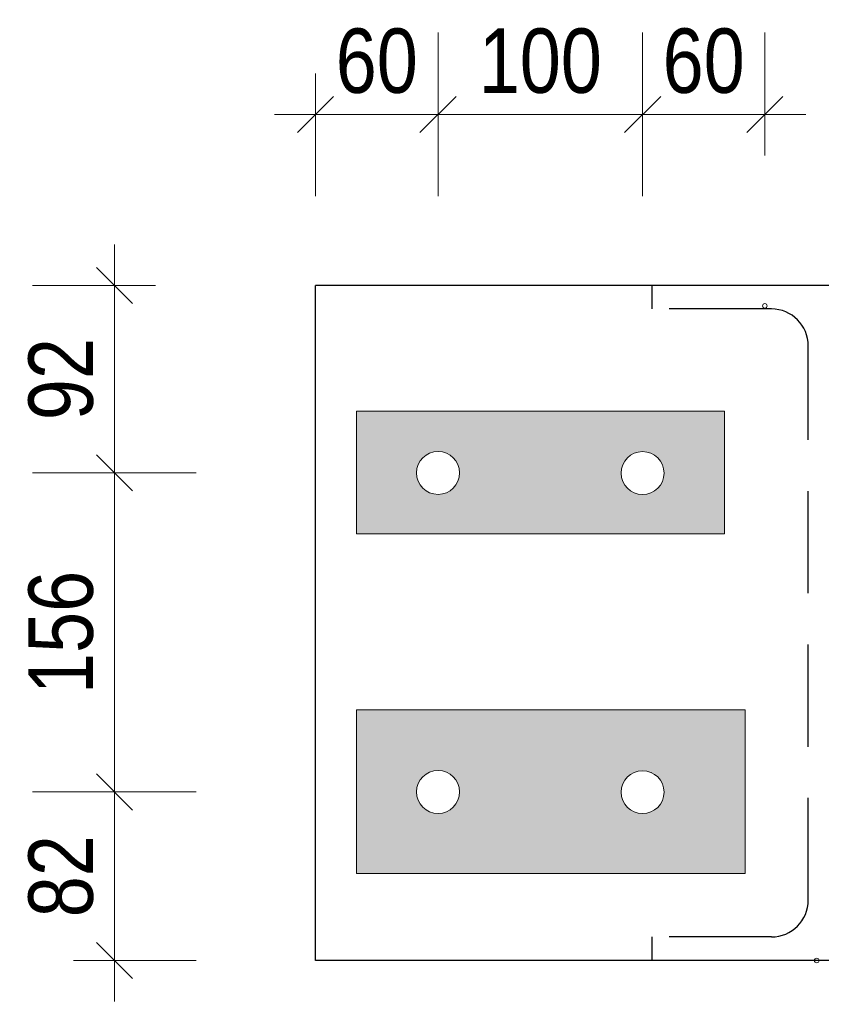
# Model space of a CAD drawing. Header units: millimetres. Extents: x 0 to 96, y -6 to 70.6.
# Tile 66 of 138: x 34.3 to 36.3, y 2.2 to 4.7. Entities that reach past the tile are written whole.
import ezdxf

# ---------------------------------------------------------------- set-up
doc = ezdxf.new("R2010")
doc.units = ezdxf.units.MM
doc.linetypes.add('HIDDENX2', pattern=[0.75, 0.5, -0.25])
for name, color, linetype, lineweight in [('Achsen', 7, 'Continuous', 20), ('Geschnittene Kanten', 7, 'Continuous', 20), ('Schraffuren', 7, 'Continuous', 20), ('Verdeckte Kanten', 7, 'Continuous', 20)]:
    doc.layers.add(name, color=color, linetype=linetype, lineweight=lineweight)
doc.styles.add('Arial Narrow', font='ARIALN.TTF')
doc.dimstyles.new('Arch_Strakon_dimstyle', dxfattribs={"dimtxt": 15.75, "dimasz": 1, "dimexe": 1.25, "dimexo": 0.0625, "dimgap": 1, "dimtad": 0, "dimdec": 3, "dimzin": 12, "dimdsep": 46, "dimtxsty": 'Arial Narrow', "dimblk": 'Arrowhead_Tick', "dimsah": 1, "dimcen": 0, "dimse1": 1, "dimse2": 1, "dimclrd": 6, "dimclrt": 2, "dimazin": 0, "dimtfac": 1, "dimtdec": 4, "dimtmove": 0, "dimatfit": 3, "dimldrblk": 'NONE', "dimfxl": 1, "dimtvp": 1, "dimtolj": 1, "dimtzin": 0, "dimlwd": 13, "dimarcsym": 2})

# ---------------------------------------------------------------- blocks, each defined once
blk = doc.blocks.new('Arrowhead_Tick')
at = {"color": 0, "linetype": 'Continuous', "lineweight": -2}
for p, q in [((0, 20), (0, -10)), ((-1, 0), (0, 0)), ((10, 0), (0, 0))]:
    blk.add_line(p, q, dxfattribs=at)
at = {"color": 2, "linetype": 'Continuous', "lineweight": 35}
blk.add_line((4.42, 4.42), (-4.42, -4.42), dxfattribs=at)
blk = doc.blocks.new('*D134')
at = {"color": 6, "linetype": 'Continuous', "lineweight": 13}
blk.add_line((35.0377, 4.4212), (35.3171, 4.4212), dxfattribs=at)
at = {"layer": 'Defpoints', "color": 0}
for p in [(35.3271, 4.4212), (35.0277, 4.0032), (35.3271, 3.5451)]:
    blk.add_point(p, dxfattribs=at)
at = {"color": 6, "lineweight": 13, "xscale": 0.01, "yscale": 0.01, "zscale": 0.01}
blk.add_blockref('Arrowhead_Tick', (35.3271, 4.4212), dxfattribs=at)
at = {"color": 6, "lineweight": 13, "xscale": 0.01, "yscale": 0.01, "zscale": 0.01, "rotation": 180}
blk.add_blockref('Arrowhead_Tick', (35.0277, 4.4212), dxfattribs=at)
at = {"color": 2, "lineweight": 0, "insert": (35.1774, 4.5516), "char_height": 0.1575, "attachment_point": 5, "style": 'Arial Narrow'}
blk.add_mtext('\\A1;60', dxfattribs=at)
blk = doc.blocks.new('_None')
blk = doc.blocks.new('*D135')
at = {"color": 6, "linetype": 'Continuous', "lineweight": 13}
blk.add_line((35.3371, 4.4212), (35.8171, 4.4212), dxfattribs=at)
at = {"layer": 'Defpoints', "color": 0}
for p in [(35.8271, 4.4212), (35.3271, 3.5451), (35.8271, 3.5446)]:
    blk.add_point(p, dxfattribs=at)
at = {"color": 6, "lineweight": 13, "xscale": 0.01, "yscale": 0.01, "zscale": 0.01}
for p, rotation in [((35.8271, 4.4212), 359.9999999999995), ((35.3271, 4.4212), 179.9999999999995)]:
    blk.add_blockref('Arrowhead_Tick', p, dxfattribs=dict(at, rotation=rotation))
at = {"color": 2, "lineweight": 0, "insert": (35.5771, 4.5516), "char_height": 0.1575, "attachment_point": 5, "style": 'Arial Narrow'}
blk.add_mtext('\\A1;100', dxfattribs=at)
blk = doc.blocks.new('*D136')
at = {"color": 6, "linetype": 'Continuous', "lineweight": 13}
blk.add_line((35.8371, 4.4212), (36.1158, 4.4212), dxfattribs=at)
at = {"layer": 'Defpoints', "color": 0}
for p in [(36.1258, 4.4212), (36.1258, 3.9532), (35.8271, 3.5446)]:
    blk.add_point(p, dxfattribs=at)
at = {"color": 6, "lineweight": 13, "xscale": 0.01, "yscale": 0.01, "zscale": 0.01}
blk.add_blockref('Arrowhead_Tick', (36.1258, 4.4212), dxfattribs=at)
at = {"color": 6, "lineweight": 13, "xscale": 0.01, "yscale": 0.01, "zscale": 0.01, "rotation": 180}
blk.add_blockref('Arrowhead_Tick', (35.8271, 4.4212), dxfattribs=at)
at = {"color": 2, "lineweight": 0, "insert": (35.9764, 4.5516), "char_height": 0.1575, "attachment_point": 5, "style": 'Arial Narrow'}
blk.add_mtext('\\A1;60', dxfattribs=at)
blk = doc.blocks.new('*D140')
at = {"color": 6, "linetype": 'Continuous', "lineweight": 13}
blk.add_line((34.5362, 2.3632), (34.5362, 2.7551), dxfattribs=at)
at = {"layer": 'Defpoints', "color": 0}
for p in [(34.5362, 2.7651), (35.3271, 2.7651), (35.0277, 2.3532)]:
    blk.add_point(p, dxfattribs=at)
at = {"color": 6, "lineweight": 13, "xscale": 0.01, "yscale": 0.01, "zscale": 0.01}
for p, rotation in [((34.5362, 2.7651), 90), ((34.5362, 2.3532), 270)]:
    blk.add_blockref('Arrowhead_Tick', p, dxfattribs=dict(at, rotation=rotation))
at = {"color": 2, "lineweight": 0, "insert": (34.4058, 2.5591), "char_height": 0.1575, "attachment_point": 5, "rotation": 90, "style": 'Arial Narrow'}
blk.add_mtext('\\A1;82', dxfattribs=at)
blk = doc.blocks.new('*D141')
at = {"color": 6, "linetype": 'Continuous', "lineweight": 13}
blk.add_line((34.5362, 2.7751), (34.5362, 3.5351), dxfattribs=at)
at = {"layer": 'Defpoints', "color": 0}
for p in [(34.5362, 3.5451), (35.3271, 3.5451), (35.3271, 2.7651)]:
    blk.add_point(p, dxfattribs=at)
at = {"color": 6, "lineweight": 13, "xscale": 0.01, "yscale": 0.01, "zscale": 0.01}
for p, rotation in [((34.5362, 3.5451), 90), ((34.5362, 2.7651), 270)]:
    blk.add_blockref('Arrowhead_Tick', p, dxfattribs=dict(at, rotation=rotation))
at = {"color": 2, "lineweight": 0, "insert": (34.4058, 3.1551), "char_height": 0.1575, "attachment_point": 5, "rotation": 90, "style": 'Arial Narrow'}
blk.add_mtext('\\A1;156', dxfattribs=at)
blk = doc.blocks.new('*D142')
at = {"color": 6, "linetype": 'Continuous', "lineweight": 13}
blk.add_line((34.5362, 3.5551), (34.5362, 3.9932), dxfattribs=at)
at = {"layer": 'Defpoints', "color": 0}
for p in [(34.5362, 4.0032), (35.0277, 4.0032), (35.3271, 3.5451)]:
    blk.add_point(p, dxfattribs=at)
at = {"color": 6, "lineweight": 13, "xscale": 0.01, "yscale": 0.01, "zscale": 0.01}
for p, rotation in [((34.5362, 4.0032), 89.99999999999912), ((34.5362, 3.5451), 269.9999999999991)]:
    blk.add_blockref('Arrowhead_Tick', p, dxfattribs=dict(at, rotation=rotation))
at = {"color": 2, "lineweight": 0, "insert": (34.4058, 3.7741), "char_height": 0.1575, "attachment_point": 5, "rotation": 90, "style": 'Arial Narrow'}
blk.add_mtext('\\A1;92', dxfattribs=at)
blk = doc.blocks.new('*D291')
at = {"color": 6, "linetype": 'Continuous', "lineweight": 13}
blk.add_line((35.0377, 1.8309), (36.2427, 1.8309), dxfattribs=at)
at = {"layer": 'Defpoints', "color": 0}
for p in [(35.0277, 2.3532), (36.2527, 2.3532), (36.2527, 1.8309)]:
    blk.add_point(p, dxfattribs=at)
at = {"color": 6, "lineweight": 13, "xscale": 0.01, "yscale": 0.01, "zscale": 0.01}
blk.add_blockref('Arrowhead_Tick', (36.2527, 1.8309), dxfattribs=at)
at = {"color": 6, "lineweight": 13, "xscale": 0.01, "yscale": 0.01, "zscale": 0.01, "rotation": 180}
blk.add_blockref('Arrowhead_Tick', (35.0277, 1.8309), dxfattribs=at)
at = {"color": 2, "lineweight": 0, "insert": (35.6402, 1.9613), "char_height": 0.1575, "attachment_point": 5, "style": 'Arial Narrow'}
blk.add_mtext('\\A1;245', dxfattribs=at)
blk = doc.blocks.new('*D292')
at = {"color": 6, "linetype": 'Continuous', "lineweight": 13}
for p, q in [((36.2627, 1.7809), (36.6709, 1.7809)), ((37.4677, 1.7809), (37.0595, 1.7809))]:
    blk.add_line(p, q, dxfattribs=at)
at = {"layer": 'Defpoints', "color": 0}
for p in [(36.2527, 2.3532), (37.4777, 2.3532), (37.4777, 1.7809)]:
    blk.add_point(p, dxfattribs=at)
at = {"color": 6, "lineweight": 13, "xscale": 0.01, "yscale": 0.01, "zscale": 0.01}
blk.add_blockref('Arrowhead_Tick', (37.4777, 1.7809), dxfattribs=at)
at = {"color": 6, "lineweight": 13, "xscale": 0.01, "yscale": 0.01, "zscale": 0.01, "rotation": 180}
blk.add_blockref('Arrowhead_Tick', (36.2527, 1.7809), dxfattribs=at)
at = {"color": 2, "lineweight": 0, "insert": (36.8652, 1.8309), "char_height": 0.1575, "attachment_point": 5, "style": 'Arial Narrow'}
blk.add_mtext('\\A1;245', dxfattribs=at)
blk = doc.blocks.new('*D293')
at = {"color": 6, "linetype": 'Continuous', "lineweight": 13}
blk.add_line((35.0377, 1.4309), (37.4677, 1.4309), dxfattribs=at)
at = {"layer": 'Defpoints', "color": 0}
for p in [(35.0277, 2.3532), (37.4777, 2.3532), (37.4777, 1.4309)]:
    blk.add_point(p, dxfattribs=at)
at = {"color": 6, "lineweight": 13, "xscale": 0.01, "yscale": 0.01, "zscale": 0.01}
blk.add_blockref('Arrowhead_Tick', (37.4777, 1.4309), dxfattribs=at)
at = {"color": 6, "lineweight": 13, "xscale": 0.01, "yscale": 0.01, "zscale": 0.01, "rotation": 180}
blk.add_blockref('Arrowhead_Tick', (35.0277, 1.4309), dxfattribs=at)
at = {"color": 2, "lineweight": 0, "insert": (36.2527, 1.5613), "char_height": 0.1575, "attachment_point": 5, "style": 'Arial Narrow'}
blk.add_mtext('\\A1;490', dxfattribs=at)

msp = doc.modelspace()

# ---------------------------------------------------------------- hatches: boundary and pattern name
at = {"layer": 'Schraffuren', "lineweight": 13, "true_color": 0xe0ddbe}
h = msp.add_hatch(color=254, dxfattribs=at)
h.paths.add_polyline_path([(36.0275814, 3.3960048), (36.0275814, 3.6960048), (35.1275814, 3.6960048), (35.1275814, 3.3960048)])
h.paths.add_polyline_path([(35.3795558, 3.5450634), (35.3795299, 3.5467124), (35.3794522, 3.5483599), (35.3793228, 3.5500041), (35.3791418, 3.5516434), (35.3789094, 3.5532762), (35.3786259, 3.5549009), (35.3782914, 3.5565159), (35.3779064, 3.5581196), (35.3774712, 3.5597104), (35.3769862, 3.5612868), (35.376452, 3.5628471), (35.375869, 3.5643899), (35.3752379, 3.5659136), (35.3745592, 3.5674168), (35.3738336, 3.5688979), (35.3730619, 3.5703554), (35.3722447, 3.571788), (35.371383, 3.5731943), (35.3704775, 3.5745727), (35.3695292, 3.5759221), (35.3685389, 3.577241), (35.3675077, 3.5785281), (35.3664366, 3.5797822), (35.3653266, 3.5810021), (35.3641789, 3.5821865), (35.3629945, 3.5833342), (35.3617747, 3.5844442), (35.3605205, 3.5855153), (35.3592334, 3.5865465), (35.3579145, 3.5875368), (35.3565652, 3.5884851), (35.3551867, 3.5893906), (35.3537805, 3.5902523), (35.3523478, 3.5910695), (35.3508903, 3.5918412), (35.3494092, 3.5925668), (35.347906, 3.5932455), (35.3463823, 3.5938766), (35.3448395, 3.5944596), (35.3432792, 3.5949938), (35.3417028, 3.5954788), (35.340112, 3.595914), (35.3385083, 3.596299), (35.3368933, 3.5966335), (35.3352686, 3.596917), (35.3336358, 3.5971494), (35.3319965, 3.5973304), (35.3303523, 3.5974598), (35.3287048, 3.5975375), (35.3270558, 3.5975634), (35.3254067, 3.5975375), (35.3237593, 3.5974598), (35.3221151, 3.5973304), (35.3204758, 3.5971494), (35.318843, 3.596917), (35.3172183, 3.5966335), (35.3156033, 3.596299), (35.3139996, 3.595914), (35.3124087, 3.5954788), (35.3108324, 3.5949938), (35.309272, 3.5944596), (35.3077292, 3.5938766), (35.3062055, 3.5932455), (35.3047024, 3.5925668), (35.3032213, 3.5918412), (35.3017637, 3.5910695), (35.3003311, 3.5902523), (35.2989249, 3.5893906), (35.2975464, 3.5884851), (35.2961971, 3.5875368), (35.2948782, 3.5865465), (35.293591, 3.5855153), (35.2923369, 3.5844442), (35.2911171, 3.5833342), (35.2899327, 3.5821865), (35.2887849, 3.5810021), (35.2876749, 3.5797822), (35.2866038, 3.5785281), (35.2855726, 3.577241), (35.2845824, 3.5759221), (35.283634, 3.5745727), (35.2827286, 3.5731943), (35.2818668, 3.571788), (35.2810497, 3.5703554), (35.2802779, 3.5688979), (35.2795524, 3.5674168), (35.2788737, 3.5659136), (35.2782425, 3.5643899), (35.2776595, 3.5628471), (35.2771253, 3.5612868), (35.2766404, 3.5597104), (35.2762052, 3.5581196), (35.2758201, 3.5565159), (35.2754857, 3.5549009), (35.2752021, 3.5532762), (35.2749698, 3.5516434), (35.2747888, 3.5500041), (35.2746594, 3.5483599), (35.2745817, 3.5467124), (35.2745558, 3.5450634), (35.2745817, 3.5434143), (35.2746594, 3.5417669), (35.2747888, 3.5401227), (35.2749698, 3.5384834), (35.2752021, 3.5368506), (35.2754857, 3.5352259), (35.2758201, 3.5336108), (35.2762052, 3.5320072), (35.2766404, 3.5304163), (35.2771253, 3.52884), (35.2776595, 3.5272796), (35.2782425, 3.5257368), (35.2788737, 3.5242131), (35.2795524, 3.52271), (35.2802779, 3.5212289), (35.2810497, 3.5197713), (35.2818668, 3.5183387), (35.2827286, 3.5169325), (35.283634, 3.515554), (35.2845824, 3.5142046), (35.2855726, 3.5128857), (35.2866038, 3.5115986), (35.2876749, 3.5103445), (35.2887849, 3.5091246), (35.2899327, 3.5079403), (35.2911171, 3.5067925), (35.2923369, 3.5056825), (35.293591, 3.5046114), (35.2948782, 3.5035802), (35.2961971, 3.50259), (35.2975464, 3.5016416), (35.2989249, 3.5007362), (35.3003311, 3.4998744), (35.3017637, 3.4990573), (35.3032213, 3.4982855), (35.3047024, 3.4975599), (35.3062055, 3.4968813), (35.3077292, 3.4962501), (35.309272, 3.4956671), (35.3108324, 3.4951329), (35.3124087, 3.494648), (35.3139996, 3.4942128), (35.3156033, 3.4938277), (35.3172183, 3.4934933), (35.318843, 3.4932097), (35.3204758, 3.4929773), (35.3221151, 3.4927964), (35.3237593, 3.492667), (35.3254067, 3.4925893), (35.3270558, 3.4925634), (35.3287048, 3.4925893), (35.3303523, 3.492667), (35.3319965, 3.4927964), (35.3336358, 3.4929773), (35.3352686, 3.4932097), (35.3368933, 3.4934933), (35.3385083, 3.4938277), (35.340112, 3.4942128), (35.3417028, 3.494648), (35.3432792, 3.4951329), (35.3448395, 3.4956671), (35.3463823, 3.4962501), (35.347906, 3.4968813), (35.3494092, 3.4975599), (35.3508903, 3.4982855), (35.3523478, 3.4990573), (35.3537805, 3.4998744), (35.3551867, 3.5007362), (35.3565652, 3.5016416), (35.3579145, 3.50259), (35.3592334, 3.5035802), (35.3605205, 3.5046114), (35.3617747, 3.5056825), (35.3629945, 3.5067925), (35.3641789, 3.5079403), (35.3653266, 3.5091246), (35.3664366, 3.5103445), (35.3675077, 3.5115986), (35.3685389, 3.5128857), (35.3695292, 3.5142046), (35.3704775, 3.515554), (35.371383, 3.5169325), (35.3722447, 3.5183387), (35.3730619, 3.5197713), (35.3738336, 3.5212289), (35.3745592, 3.52271), (35.3752379, 3.5242131), (35.375869, 3.5257368), (35.376452, 3.5272796), (35.3769862, 3.52884), (35.3774712, 3.5304163), (35.3779064, 3.5320072), (35.3782914, 3.5336108), (35.3786259, 3.5352259), (35.3789094, 3.5368506), (35.3791418, 3.5384834), (35.3793228, 3.5401227), (35.3794522, 3.5417669), (35.3795299, 3.5434143)])
h.paths.add_polyline_path([(35.8795555, 3.5445678), (35.8795296, 3.5462169), (35.8794519, 3.5478643), (35.8793225, 3.5495085), (35.8791416, 3.5511478), (35.8789092, 3.5527806), (35.8786256, 3.5544053), (35.8782912, 3.5560203), (35.8779061, 3.557624), (35.877471, 3.5592149), (35.876986, 3.5607912), (35.8764518, 3.5623516), (35.8758688, 3.5638944), (35.8752377, 3.5654181), (35.874559, 3.5669212), (35.8738334, 3.5684023), (35.8730616, 3.5698599), (35.8722445, 3.5712925), (35.8713827, 3.5726987), (35.8704773, 3.5740772), (35.8695289, 3.5754266), (35.8685387, 3.5767454), (35.8675075, 3.5780326), (35.8664364, 3.5792867), (35.8653264, 3.5805066), (35.8641786, 3.5816909), (35.8629943, 3.5828387), (35.8617744, 3.5839487), (35.8605203, 3.5850198), (35.8592332, 3.586051), (35.8579143, 3.5870412), (35.8565649, 3.5879896), (35.8551864, 3.588895), (35.8537802, 3.5897568), (35.8523476, 3.5905739), (35.85089, 3.5913457), (35.8494089, 3.5920712), (35.8479058, 3.5927499), (35.8463821, 3.5933811), (35.8448393, 3.5939641), (35.8432789, 3.5944983), (35.8417026, 3.5949832), (35.8401118, 3.5954184), (35.8385081, 3.5958035), (35.8368931, 3.5961379), (35.8352683, 3.5964215), (35.8336355, 3.5966538), (35.8319962, 3.5968348), (35.830352, 3.5969642), (35.8287046, 3.5970419), (35.8270555, 3.5970678), (35.8254065, 3.5970419), (35.823759, 3.5969642), (35.8221148, 3.5968348), (35.8204755, 3.5966538), (35.8188427, 3.5964215), (35.817218, 3.5961379), (35.815603, 3.5958035), (35.8139993, 3.5954184), (35.8124085, 3.5949832), (35.8108321, 3.5944983), (35.8092718, 3.5939641), (35.807729, 3.5933811), (35.8062053, 3.5927499), (35.8047021, 3.5920712), (35.803221, 3.5913457), (35.8017635, 3.5905739), (35.8003309, 3.5897568), (35.7989246, 3.588895), (35.7975462, 3.5879896), (35.7961968, 3.5870412), (35.7948779, 3.586051), (35.7935908, 3.5850198), (35.7923367, 3.5839487), (35.7911168, 3.5828387), (35.7899324, 3.5816909), (35.7887847, 3.5805066), (35.7876747, 3.5792867), (35.7866036, 3.5780326), (35.7855724, 3.5767454), (35.7845821, 3.5754266), (35.7836338, 3.5740772), (35.7827283, 3.5726987), (35.7818666, 3.5712925), (35.7810494, 3.5698599), (35.7802777, 3.5684023), (35.7795521, 3.5669212), (35.7788734, 3.5654181), (35.7782423, 3.5638944), (35.7776593, 3.5623516), (35.7771251, 3.5607912), (35.7766401, 3.5592149), (35.7762049, 3.557624), (35.7758199, 3.5560203), (35.7754855, 3.5544053), (35.7752019, 3.5527806), (35.7749695, 3.5511478), (35.7747885, 3.5495085), (35.7746591, 3.5478643), (35.7745814, 3.5462169), (35.7745555, 3.5445678), (35.7745814, 3.5429188), (35.7746591, 3.5412713), (35.7747885, 3.5396271), (35.7749695, 3.5379878), (35.7752019, 3.536355), (35.7754855, 3.5347303), (35.7758199, 3.5331153), (35.7762049, 3.5315116), (35.7766401, 3.5299208), (35.7771251, 3.5283444), (35.7776593, 3.5267841), (35.7782423, 3.5252413), (35.7788734, 3.5237176), (35.7795521, 3.5222144), (35.7802777, 3.5207333), (35.7810494, 3.5192758), (35.7818666, 3.5178432), (35.7827283, 3.5164369), (35.7836338, 3.5150584), (35.7845821, 3.5137091), (35.7855724, 3.5123902), (35.7866036, 3.5111031), (35.7876747, 3.509849), (35.7887847, 3.5086291), (35.7899324, 3.5074447), (35.7911168, 3.506297), (35.7923367, 3.505187), (35.7935908, 3.5041159), (35.7948779, 3.5030847), (35.7961968, 3.5020944), (35.7975462, 3.5011461), (35.7989246, 3.5002406), (35.8003309, 3.4993789), (35.8017635, 3.4985617), (35.803221, 3.49779), (35.8047021, 3.4970644), (35.8062053, 3.4963857), (35.807729, 3.4957546), (35.8092718, 3.4951716), (35.8108321, 3.4946374), (35.8124085, 3.4941524), (35.8139993, 3.4937172), (35.815603, 3.4933322), (35.817218, 3.4929977), (35.8188427, 3.4927142), (35.8204755, 3.4924818), (35.8221148, 3.4923008), (35.823759, 3.4921714), (35.8254065, 3.4920937), (35.8270555, 3.4920678), (35.8287046, 3.4920937), (35.830352, 3.4921714), (35.8319962, 3.4923008), (35.8336355, 3.4924818), (35.8352683, 3.4927142), (35.8368931, 3.4929977), (35.8385081, 3.4933322), (35.8401118, 3.4937172), (35.8417026, 3.4941524), (35.8432789, 3.4946374), (35.8448393, 3.4951716), (35.8463821, 3.4957546), (35.8479058, 3.4963857), (35.8494089, 3.4970644), (35.85089, 3.49779), (35.8523476, 3.4985617), (35.8537802, 3.4993789), (35.8551864, 3.5002406), (35.8565649, 3.5011461), (35.8579143, 3.5020944), (35.8592332, 3.5030847), (35.8605203, 3.5041159), (35.8617744, 3.505187), (35.8629943, 3.506297), (35.8641786, 3.5074447), (35.8653264, 3.5086291), (35.8664364, 3.509849), (35.8675075, 3.5111031), (35.8685387, 3.5123902), (35.8695289, 3.5137091), (35.8704773, 3.5150584), (35.8713827, 3.5164369), (35.8722445, 3.5178432), (35.8730616, 3.5192758), (35.8738334, 3.5207333), (35.874559, 3.5222144), (35.8752377, 3.5237176), (35.8758688, 3.5252413), (35.8764518, 3.5267841), (35.876986, 3.5283444), (35.877471, 3.5299208), (35.8779061, 3.5315116), (35.8782912, 3.5331153), (35.8786256, 3.5347303), (35.8789092, 3.536355), (35.8791416, 3.5379878), (35.8793225, 3.5396271), (35.8794519, 3.5412713), (35.8795296, 3.5429188)])
h = msp.add_hatch(color=254, dxfattribs=at)
h.paths.add_polyline_path([(36.0775814, 2.5660048), (36.0775814, 2.9660048), (35.1275814, 2.9660048), (35.1275814, 2.5660048)])
h.paths.add_polyline_path([(35.3795558, 2.7650634), (35.3795299, 2.7667124), (35.3794522, 2.7683599), (35.3793228, 2.7700041), (35.3791418, 2.7716434), (35.3789094, 2.7732762), (35.3786259, 2.7749009), (35.3782914, 2.7765159), (35.3779064, 2.7781196), (35.3774712, 2.7797104), (35.3769862, 2.7812868), (35.376452, 2.7828471), (35.375869, 2.7843899), (35.3752379, 2.7859136), (35.3745592, 2.7874168), (35.3738336, 2.7888979), (35.3730619, 2.7903554), (35.3722447, 2.791788), (35.371383, 2.7931943), (35.3704775, 2.7945727), (35.3695292, 2.7959221), (35.3685389, 2.797241), (35.3675077, 2.7985281), (35.3664366, 2.7997822), (35.3653266, 2.8010021), (35.3641789, 2.8021865), (35.3629945, 2.8033342), (35.3617747, 2.8044442), (35.3605205, 2.8055153), (35.3592334, 2.8065465), (35.3579145, 2.8075368), (35.3565652, 2.8084851), (35.3551867, 2.8093906), (35.3537805, 2.8102523), (35.3523478, 2.8110695), (35.3508903, 2.8118412), (35.3494092, 2.8125668), (35.347906, 2.8132455), (35.3463823, 2.8138766), (35.3448395, 2.8144596), (35.3432792, 2.8149938), (35.3417028, 2.8154788), (35.340112, 2.815914), (35.3385083, 2.816299), (35.3368933, 2.8166335), (35.3352686, 2.816917), (35.3336358, 2.8171494), (35.3319965, 2.8173304), (35.3303523, 2.8174598), (35.3287048, 2.8175375), (35.3270558, 2.8175634), (35.3254067, 2.8175375), (35.3237593, 2.8174598), (35.3221151, 2.8173304), (35.3204758, 2.8171494), (35.318843, 2.816917), (35.3172183, 2.8166335), (35.3156033, 2.816299), (35.3139996, 2.815914), (35.3124087, 2.8154788), (35.3108324, 2.8149938), (35.309272, 2.8144596), (35.3077292, 2.8138766), (35.3062055, 2.8132455), (35.3047024, 2.8125668), (35.3032213, 2.8118412), (35.3017637, 2.8110695), (35.3003311, 2.8102523), (35.2989249, 2.8093906), (35.2975464, 2.8084851), (35.2961971, 2.8075368), (35.2948782, 2.8065465), (35.293591, 2.8055153), (35.2923369, 2.8044442), (35.2911171, 2.8033342), (35.2899327, 2.8021865), (35.2887849, 2.8010021), (35.2876749, 2.7997822), (35.2866038, 2.7985281), (35.2855726, 2.797241), (35.2845824, 2.7959221), (35.283634, 2.7945727), (35.2827286, 2.7931943), (35.2818668, 2.791788), (35.2810497, 2.7903554), (35.2802779, 2.7888979), (35.2795524, 2.7874168), (35.2788737, 2.7859136), (35.2782425, 2.7843899), (35.2776595, 2.7828471), (35.2771253, 2.7812868), (35.2766404, 2.7797104), (35.2762052, 2.7781196), (35.2758201, 2.7765159), (35.2754857, 2.7749009), (35.2752021, 2.7732762), (35.2749698, 2.7716434), (35.2747888, 2.7700041), (35.2746594, 2.7683599), (35.2745817, 2.7667124), (35.2745558, 2.7650634), (35.2745817, 2.7634143), (35.2746594, 2.7617669), (35.2747888, 2.7601227), (35.2749698, 2.7584834), (35.2752021, 2.7568506), (35.2754857, 2.7552259), (35.2758201, 2.7536108), (35.2762052, 2.7520072), (35.2766404, 2.7504163), (35.2771253, 2.74884), (35.2776595, 2.7472796), (35.2782425, 2.7457368), (35.2788737, 2.7442131), (35.2795524, 2.74271), (35.2802779, 2.7412289), (35.2810497, 2.7397713), (35.2818668, 2.7383387), (35.2827286, 2.7369325), (35.283634, 2.735554), (35.2845824, 2.7342046), (35.2855726, 2.7328857), (35.2866038, 2.7315986), (35.2876749, 2.7303445), (35.2887849, 2.7291246), (35.2899327, 2.7279403), (35.2911171, 2.7267925), (35.2923369, 2.7256825), (35.293591, 2.7246114), (35.2948782, 2.7235802), (35.2961971, 2.72259), (35.2975464, 2.7216416), (35.2989249, 2.7207362), (35.3003311, 2.7198744), (35.3017637, 2.7190573), (35.3032213, 2.7182855), (35.3047024, 2.7175599), (35.3062055, 2.7168813), (35.3077292, 2.7162501), (35.309272, 2.7156671), (35.3108324, 2.7151329), (35.3124087, 2.714648), (35.3139996, 2.7142128), (35.3156033, 2.7138277), (35.3172183, 2.7134933), (35.318843, 2.7132097), (35.3204758, 2.7129773), (35.3221151, 2.7127964), (35.3237593, 2.712667), (35.3254067, 2.7125893), (35.3270558, 2.7125634), (35.3287048, 2.7125893), (35.3303523, 2.712667), (35.3319965, 2.7127964), (35.3336358, 2.7129773), (35.3352686, 2.7132097), (35.3368933, 2.7134933), (35.3385083, 2.7138277), (35.340112, 2.7142128), (35.3417028, 2.714648), (35.3432792, 2.7151329), (35.3448395, 2.7156671), (35.3463823, 2.7162501), (35.347906, 2.7168813), (35.3494092, 2.7175599), (35.3508903, 2.7182855), (35.3523478, 2.7190573), (35.3537805, 2.7198744), (35.3551867, 2.7207362), (35.3565652, 2.7216416), (35.3579145, 2.72259), (35.3592334, 2.7235802), (35.3605205, 2.7246114), (35.3617747, 2.7256825), (35.3629945, 2.7267925), (35.3641789, 2.7279403), (35.3653266, 2.7291246), (35.3664366, 2.7303445), (35.3675077, 2.7315986), (35.3685389, 2.7328857), (35.3695292, 2.7342046), (35.3704775, 2.735554), (35.371383, 2.7369325), (35.3722447, 2.7383387), (35.3730619, 2.7397713), (35.3738336, 2.7412289), (35.3745592, 2.74271), (35.3752379, 2.7442131), (35.375869, 2.7457368), (35.376452, 2.7472796), (35.3769862, 2.74884), (35.3774712, 2.7504163), (35.3779064, 2.7520072), (35.3782914, 2.7536108), (35.3786259, 2.7552259), (35.3789094, 2.7568506), (35.3791418, 2.7584834), (35.3793228, 2.7601227), (35.3794522, 2.7617669), (35.3795299, 2.7634143)])
h.paths.add_polyline_path([(35.8795555, 2.7645678), (35.8795296, 2.7662169), (35.8794519, 2.7678643), (35.8793225, 2.7695085), (35.8791416, 2.7711478), (35.8789092, 2.7727806), (35.8786256, 2.7744053), (35.8782912, 2.7760203), (35.8779061, 2.777624), (35.877471, 2.7792149), (35.876986, 2.7807912), (35.8764518, 2.7823516), (35.8758688, 2.7838944), (35.8752377, 2.7854181), (35.874559, 2.7869212), (35.8738334, 2.7884023), (35.8730616, 2.7898599), (35.8722445, 2.7912925), (35.8713827, 2.7926987), (35.8704773, 2.7940772), (35.8695289, 2.7954266), (35.8685387, 2.7967454), (35.8675075, 2.7980326), (35.8664364, 2.7992867), (35.8653264, 2.8005066), (35.8641786, 2.8016909), (35.8629943, 2.8028387), (35.8617744, 2.8039487), (35.8605203, 2.8050198), (35.8592332, 2.806051), (35.8579143, 2.8070412), (35.8565649, 2.8079896), (35.8551864, 2.808895), (35.8537802, 2.8097568), (35.8523476, 2.8105739), (35.85089, 2.8113457), (35.8494089, 2.8120712), (35.8479058, 2.8127499), (35.8463821, 2.8133811), (35.8448393, 2.8139641), (35.8432789, 2.8144983), (35.8417026, 2.8149832), (35.8401118, 2.8154184), (35.8385081, 2.8158035), (35.8368931, 2.8161379), (35.8352683, 2.8164215), (35.8336355, 2.8166538), (35.8319962, 2.8168348), (35.830352, 2.8169642), (35.8287046, 2.8170419), (35.8270555, 2.8170678), (35.8254065, 2.8170419), (35.823759, 2.8169642), (35.8221148, 2.8168348), (35.8204755, 2.8166538), (35.8188427, 2.8164215), (35.817218, 2.8161379), (35.815603, 2.8158035), (35.8139993, 2.8154184), (35.8124085, 2.8149832), (35.8108321, 2.8144983), (35.8092718, 2.8139641), (35.807729, 2.8133811), (35.8062053, 2.8127499), (35.8047021, 2.8120712), (35.803221, 2.8113457), (35.8017635, 2.8105739), (35.8003309, 2.8097568), (35.7989246, 2.808895), (35.7975462, 2.8079896), (35.7961968, 2.8070412), (35.7948779, 2.806051), (35.7935908, 2.8050198), (35.7923367, 2.8039487), (35.7911168, 2.8028387), (35.7899324, 2.8016909), (35.7887847, 2.8005066), (35.7876747, 2.7992867), (35.7866036, 2.7980326), (35.7855724, 2.7967454), (35.7845821, 2.7954266), (35.7836338, 2.7940772), (35.7827283, 2.7926987), (35.7818666, 2.7912925), (35.7810494, 2.7898599), (35.7802777, 2.7884023), (35.7795521, 2.7869212), (35.7788734, 2.7854181), (35.7782423, 2.7838944), (35.7776593, 2.7823516), (35.7771251, 2.7807912), (35.7766401, 2.7792149), (35.7762049, 2.777624), (35.7758199, 2.7760203), (35.7754855, 2.7744053), (35.7752019, 2.7727806), (35.7749695, 2.7711478), (35.7747885, 2.7695085), (35.7746591, 2.7678643), (35.7745814, 2.7662169), (35.7745555, 2.7645678), (35.7745814, 2.7629188), (35.7746591, 2.7612713), (35.7747885, 2.7596271), (35.7749695, 2.7579878), (35.7752019, 2.756355), (35.7754855, 2.7547303), (35.7758199, 2.7531153), (35.7762049, 2.7515116), (35.7766401, 2.7499208), (35.7771251, 2.7483444), (35.7776593, 2.7467841), (35.7782423, 2.7452413), (35.7788734, 2.7437176), (35.7795521, 2.7422144), (35.7802777, 2.7407333), (35.7810494, 2.7392758), (35.7818666, 2.7378432), (35.7827283, 2.7364369), (35.7836338, 2.7350584), (35.7845821, 2.7337091), (35.7855724, 2.7323902), (35.7866036, 2.7311031), (35.7876747, 2.729849), (35.7887847, 2.7286291), (35.7899324, 2.7274447), (35.7911168, 2.726297), (35.7923367, 2.725187), (35.7935908, 2.7241159), (35.7948779, 2.7230847), (35.7961968, 2.7220944), (35.7975462, 2.7211461), (35.7989246, 2.7202406), (35.8003309, 2.7193789), (35.8017635, 2.7185617), (35.803221, 2.71779), (35.8047021, 2.7170644), (35.8062053, 2.7163857), (35.807729, 2.7157546), (35.8092718, 2.7151716), (35.8108321, 2.7146374), (35.8124085, 2.7141524), (35.8139993, 2.7137172), (35.815603, 2.7133322), (35.817218, 2.7129977), (35.8188427, 2.7127142), (35.8204755, 2.7124818), (35.8221148, 2.7123008), (35.823759, 2.7121714), (35.8254065, 2.7120937), (35.8270555, 2.7120678), (35.8287046, 2.7120937), (35.830352, 2.7121714), (35.8319962, 2.7123008), (35.8336355, 2.7124818), (35.8352683, 2.7127142), (35.8368931, 2.7129977), (35.8385081, 2.7133322), (35.8401118, 2.7137172), (35.8417026, 2.7141524), (35.8432789, 2.7146374), (35.8448393, 2.7151716), (35.8463821, 2.7157546), (35.8479058, 2.7163857), (35.8494089, 2.7170644), (35.85089, 2.71779), (35.8523476, 2.7185617), (35.8537802, 2.7193789), (35.8551864, 2.7202406), (35.8565649, 2.7211461), (35.8579143, 2.7220944), (35.8592332, 2.7230847), (35.8605203, 2.7241159), (35.8617744, 2.725187), (35.8629943, 2.726297), (35.8641786, 2.7274447), (35.8653264, 2.7286291), (35.8664364, 2.729849), (35.8675075, 2.7311031), (35.8685387, 2.7323902), (35.8695289, 2.7337091), (35.8704773, 2.7350584), (35.8713827, 2.7364369), (35.8722445, 2.7378432), (35.8730616, 2.7392758), (35.8738334, 2.7407333), (35.874559, 2.7422144), (35.8752377, 2.7437176), (35.8758688, 2.7452413), (35.8764518, 2.7467841), (35.876986, 2.7483444), (35.877471, 2.7499208), (35.8779061, 2.7515116), (35.8782912, 2.7531153), (35.8786256, 2.7547303), (35.8789092, 2.756355), (35.8791416, 2.7579878), (35.8793225, 2.7596271), (35.8794519, 2.7612713), (35.8795296, 2.7629188)])

# ---------------------------------------------------------------- linework, layer by layer
at = {"color": 9, "linetype": 'Continuous', "lineweight": 0}
for centre in [(36.1257645, 3.9531961), (36.2527138, 2.3531961)]:
    msp.add_circle(centre, 0.00555, dxfattribs=at)
at = {"layer": 'Achsen', "color": 3, "linetype": 'Continuous', "lineweight": 25}
for p, q in [((37.4777138, 4.0031961), (35.0277138, 4.0031961)), ((35.0277138, 2.3531961), (35.0277138, 4.0031961)), ((35.3471932, 3.5935513), (35.3471939, 3.5935493)), ((35.847193, 3.5930558), (35.8471937, 3.5930538)), ((35.375538, 3.5249287), (35.3755387, 3.5249267)), ((35.8755378, 3.5244331), (35.8755385, 3.5244311)), ((35.3471932, 2.8135513), (35.3471939, 2.8135493)), ((35.847193, 2.8130558), (35.8471937, 2.8130538)), ((35.375538, 2.7449287), (35.3755387, 2.7449267)), ((35.8755378, 2.7444331), (35.8755385, 2.7444311)), ((37.4777138, 2.3531961), (35.0277138, 2.3531961))]:
    msp.add_line(p, q, dxfattribs=at)
at = {"layer": 'Achsen', "color": 4, "linetype": 'Continuous', "lineweight": 50}
for p, q in [((35.3471939, 3.5935493), (35.3471947, 3.5935471)), ((35.8471937, 3.5930538), (35.8471945, 3.5930516)), ((35.3755387, 3.5249267), (35.3755395, 3.5249244)), ((35.8755385, 3.5244311), (35.8755393, 3.5244289)), ((35.3471939, 2.8135493), (35.3471947, 2.8135471)), ((35.8471937, 2.8130538), (35.8471945, 2.8130516)), ((35.3755387, 2.7449267), (35.3755395, 2.7449244)), ((35.8755385, 2.7444311), (35.8755393, 2.7444289))]:
    msp.add_line(p, q, dxfattribs=at)
at = {"layer": 'Geschnittene Kanten', "color": 5, "linetype": 'Continuous', "lineweight": 18}
for p, q in [((36.0275814, 3.6960048), (35.1275814, 3.6960048)), ((35.1275814, 3.3960048), (35.1275814, 3.6960048)), ((36.0275814, 3.3960048), (36.0275814, 3.6960048)), ((36.0275814, 3.3960048), (35.1275814, 3.3960048)), ((36.0775814, 2.9660048), (35.1275814, 2.9660048)), ((35.1275814, 2.5660048), (35.1275814, 2.9660048)), ((36.0775814, 2.5660048), (36.0775814, 2.9660048)), ((36.0775814, 2.5660048), (35.1275814, 2.5660048))]:
    msp.add_line(p, q, dxfattribs=at)
for centre in [(35.3270558, 3.5450634), (35.8270555, 3.5445678), (35.3270558, 2.7650634), (35.8270555, 2.7645678)]:
    msp.add_circle(centre, 0.0525, dxfattribs=at)
at = {"layer": 'Verdeckte Kanten', "color": 3, "linetype": 'HIDDENX2', "lineweight": 25, "ltscale": 0.5}
for p, q in [((35.8507645, 3.9456961), (35.8507645, 4.0031961)), ((36.1420145, 3.9456961), (35.8507645, 3.9456961)), ((36.2320145, 2.5006961), (36.2320145, 3.8556961)), ((35.2785706, 3.5652065), (35.2785713, 3.5652045)), ((35.2785713, 3.5652045), (35.278572, 3.5652023)), ((35.7785703, 3.564711), (35.778571, 3.564709)), ((35.778571, 3.564709), (35.7785718, 3.5647068)), ((35.3069154, 3.4965839), (35.3069161, 3.4965819)), ((35.3069161, 3.4965819), (35.3069168, 3.4965796)), ((35.8069151, 3.4960883), (35.8069158, 3.4960863)), ((35.8069158, 3.4960863), (35.8069166, 3.4960841)), ((35.2785706, 2.7852065), (35.2785713, 2.7852045)), ((35.2785713, 2.7852045), (35.278572, 2.7852023)), ((35.7785703, 2.784711), (35.778571, 2.784709)), ((35.778571, 2.784709), (35.7785718, 2.7847068)), ((35.3069154, 2.7165839), (35.3069161, 2.7165819)), ((35.3069161, 2.7165819), (35.3069168, 2.7165796)), ((35.8069151, 2.7160883), (35.8069158, 2.7160863)), ((35.8069158, 2.7160863), (35.8069166, 2.7160841)), ((36.1420145, 2.4106961), (35.8507645, 2.4106961)), ((35.8507645, 2.3531961), (35.8507645, 2.4106961))]:
    msp.add_line(p, q, dxfattribs=at)
for centre, start, end in [((36.1420145, 3.8556961), 360, 90), ((36.1420145, 2.5006961), 270, 0)]:
    msp.add_arc(centre, 0.09, start, end, dxfattribs=at)

# ---------------------------------------------------------------- dimensions: what is measured, and where the dimension line sits
at = {"lineweight": 0}
for base, p1, p2, text, override, picture, middle in [((35.3270558, 4.4212428), (35.0277138, 4.0031961), (35.3270558, 3.5450634), '60', {"dimscale": 0.01, "dimtxt": 15.75, "dimasz": 1, "dimgap": 5, "dimtad": 1, "dimjust": 0, "dimtih": 0, "dimtoh": 0, "dimdec": 3, "dimdsep": 46, "dimtxsty": 'Arial Narrow', "dimclrd": 6, "dimclrt": 2, "dimtix": 1, "dimtofl": 255, "dimtmove": 0, "dimatfit": 2, "dimfxl": 0, "dimfxlon": 0, "dimtvp": 31.746032, "dimlwd": 13}, '*D134', (35.1773848, 4.4212428)), ((35.8270555, 4.4212428), (35.3270558, 3.5450634), (35.8270555, 3.5445678), '100', {"dimscale": 0.01, "dimtxt": 15.75, "dimasz": 1, "dimgap": 5, "dimtad": 1, "dimjust": 0, "dimtih": 0, "dimtoh": 0, "dimdec": 3, "dimdsep": 46, "dimtxsty": 'Arial Narrow', "dimclrd": 6, "dimclrt": 2, "dimtix": 1, "dimtofl": 255, "dimtmove": 0, "dimatfit": 2, "dimfxl": 0, "dimfxlon": 0, "dimtvp": 31.746032, "dimlwd": 13}, '*D135', (35.5770557, 4.4212428)), ((36.1257645, 4.4212428), (35.8270555, 3.5445678), (36.1257645, 3.9531961), '60', {"dimscale": 0.01, "dimtxt": 15.75, "dimasz": 1, "dimgap": 5, "dimtad": 1, "dimjust": 0, "dimtih": 0, "dimtoh": 0, "dimdec": 3, "dimdsep": 46, "dimtxsty": 'Arial Narrow', "dimclrd": 6, "dimclrt": 2, "dimtix": 1, "dimtofl": 255, "dimtmove": 0, "dimatfit": 2, "dimfxl": 0, "dimfxlon": 0, "dimtvp": 31.746032, "dimlwd": 13}, '*D136', (35.97641, 4.4212428)), ((36.2527138, 1.8309089), (35.0277138, 2.3531961), (36.2527138, 2.3531961), '245', {"dimscale": 0.01, "dimtxt": 15.75, "dimasz": 1, "dimgap": 5, "dimtad": 1, "dimjust": 0, "dimtih": 0, "dimtoh": 0, "dimdec": 3, "dimdsep": 46, "dimtxsty": 'Arial Narrow', "dimclrd": 6, "dimclrt": 2, "dimtix": 1, "dimtofl": 255, "dimtmove": 0, "dimatfit": 2, "dimfxl": 0, "dimfxlon": 0, "dimtvp": 31.746032, "dimlwd": 13}, '*D291', (35.6402138, 1.8309089)), ((37.4777138, 1.4309089), (35.0277138, 2.3531961), (37.4777138, 2.3531961), '490', {"dimscale": 0.01, "dimtxt": 15.75, "dimasz": 1, "dimgap": 5, "dimtad": 1, "dimjust": 0, "dimtih": 0, "dimtoh": 0, "dimdec": 3, "dimdsep": 46, "dimtxsty": 'Arial Narrow', "dimclrd": 6, "dimclrt": 2, "dimtix": 1, "dimtofl": 255, "dimtmove": 0, "dimatfit": 2, "dimfxl": 0, "dimfxlon": 0, "dimtvp": 31.746032, "dimlwd": 13}, '*D293', (36.2527138, 1.4309089)), ((37.4777138, 1.7809089), (36.2527138, 2.3531961), (37.4777138, 2.3531961), '245', {"dimscale": 0.01, "dimtxt": 15.75, "dimasz": 1, "dimgap": 5, "dimtad": 0, "dimjust": 0, "dimtih": 0, "dimtoh": 0, "dimdec": 3, "dimdsep": 46, "dimtxsty": 'Arial Narrow', "dimclrd": 6, "dimclrt": 2, "dimtix": 0, "dimtofl": 255, "dimtmove": 2, "dimatfit": 2, "dimfxl": 0, "dimfxlon": 0, "dimtvp": 31.746032, "dimlwd": 13}, '*D292', (36.8652138, 1.8309089))]:
    dim = msp.add_linear_dim(base=base, p1=p1, p2=p2, text=text, dimstyle='Arch_Strakon_dimstyle', override=override, dxfattribs=at)
    dim.commit()
    dim.dimension.update_dxf_attribs({"geometry": picture, "text_midpoint": middle, "dimtype": 160})
for base, p1, p2, text, picture, middle in [((34.5362291, 4.0031961), (35.3270558, 3.5450634), (35.0277138, 4.0031961), '92', '*D142', (34.5362291, 3.7741298)), ((34.5362291, 3.5450634), (35.3270558, 2.7650634), (35.3270558, 3.5450634), '156', '*D141', (34.5362291, 3.1550634)), ((34.5362291, 2.7650634), (35.0277138, 2.3531961), (35.3270558, 2.7650634), '82', '*D140', (34.5362291, 2.5591298))]:
    dim = msp.add_linear_dim(base=base, p1=p1, p2=p2, angle=90, text=text, dimstyle='Arch_Strakon_dimstyle', override={"dimscale": 0.01, "dimtxt": 15.75, "dimasz": 1, "dimgap": 5, "dimtad": 1, "dimjust": 0, "dimtih": 0, "dimtoh": 0, "dimdec": 3, "dimdsep": 46, "dimtxsty": 'Arial Narrow', "dimclrd": 6, "dimclrt": 2, "dimtix": 1, "dimtofl": 255, "dimtmove": 0, "dimatfit": 2, "dimfxl": 0, "dimfxlon": 0, "dimtvp": 31.746032, "dimlwd": 13}, dxfattribs=at)
    dim.commit()
    dim.dimension.update_dxf_attribs({"geometry": picture, "text_midpoint": middle, "dimtype": 160})

doc.saveas('drawing.dxf')
